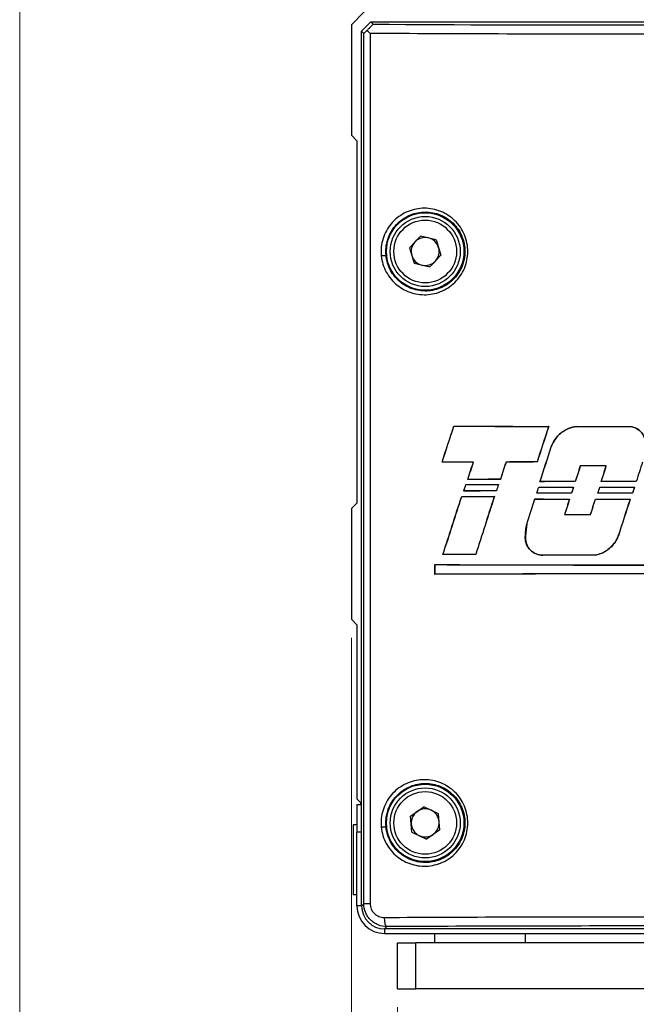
# Model space of a CAD drawing. Header units: inches. Extents: x 0 to 5655, y -2263 to 1330.
# Tile 58 of 239: x 4359 to 4393, y -2087 to -2034. Entities that reach past the tile are written whole.
import ezdxf

# ---------------------------------------------------------------- set-up
doc = ezdxf.new("R2010")
doc.units = ezdxf.units.IN
doc.header["$MEASUREMENT"] = 0
for name, color, linetype, lineweight in [('AM_5', 3, 'Continuous', 15), ('可見 (ISO)', 7, 'Continuous', 25), ('窄部可見 (ISO)', 7, 'Continuous', 25)]:
    doc.layers.add(name, color=color, linetype=linetype, lineweight=lineweight)
doc.styles.add('尺寸標註', font='romans.shx', dxfattribs={"bigfont": 'CHINESET.SHX'})
doc.dimstyles.new('CNS1$0', dxfattribs={"dimtxt": 2.5, "dimasz": 2.5, "dimexe": 1, "dimexo": 1, "dimgap": 1.5, "dimtad": 1, "dimtoh": 1, "dimdec": 1, "dimdsep": 46, "dimtxsty": '尺寸標註', "dimcen": 0, "dimclrd": 2, "dimclre": 2, "dimclrt": 1, "dimadec": 0, "dimazin": 2, "dimtp": 0.1, "dimtm": 0.1, "dimtfac": 0.71, "dimtdec": 1, "dimtmove": 0, "dimatfit": 0, "dimfxl": 0, "dimlwd": 13, "dimlwe": 13, "dimarcsym": 0})

# ---------------------------------------------------------------- blocks, each defined once
blk = doc.blocks.new('*D730')
at = {"layer": 'AM_5', "color": 2, "lineweight": 13}
for p, q in [((4379.621, -2087.246), (4379.621, -2100.854)), ((4405.621, -2087.246), (4405.621, -2100.854)), ((4382.121, -2099.854), (4403.121, -2099.854))]:
    blk.add_line(p, q, dxfattribs=at)
at = {"layer": 'AM_5', "color": 2}
for points in [[(4382.121, -2099.437), (4382.121, -2100.271), (4379.621, -2099.854)], [(4403.121, -2099.437), (4403.121, -2100.271), (4405.621, -2099.854)]]:
    blk.add_solid(points, dxfattribs=at)
at = {"layer": 'Defpoints', "color": 0}
for p in [(4379.621, -2086.246), (4405.621, -2086.246), (4405.621, -2099.854)]:
    blk.add_point(p, dxfattribs=at)
at = {"layer": 'AM_5', "color": 1, "insert": (4392.621, -2097.104), "char_height": 2.5, "attachment_point": 5, "style": '尺寸標註'}
blk.add_mtext('26', dxfattribs=at)
blk = doc.blocks.new('*D731')
at = {"layer": 'AM_5', "color": 2, "lineweight": 13}
for p, q in [((4377.121, -2067.196), (4377.121, -2108.766)), ((4408.121, -2067.196), (4408.121, -2108.766)), ((4379.621, -2107.766), (4405.621, -2107.766))]:
    blk.add_line(p, q, dxfattribs=at)
at = {"layer": 'AM_5', "color": 2}
for points in [[(4379.621, -2107.349), (4379.621, -2108.182), (4377.121, -2107.766)], [(4405.621, -2107.349), (4405.621, -2108.182), (4408.121, -2107.766)]]:
    blk.add_solid(points, dxfattribs=at)
at = {"layer": 'Defpoints', "color": 0}
for p in [(4377.121, -2066.196), (4408.121, -2066.196), (4408.121, -2107.766)]:
    blk.add_point(p, dxfattribs=at)
at = {"layer": 'AM_5', "color": 1, "insert": (4392.621, -2105.016), "char_height": 2.5, "attachment_point": 5, "style": '尺寸標註'}
blk.add_mtext('31', dxfattribs=at)
blk = doc.blocks.new('*D732')
at = {"layer": 'AM_5', "color": 2, "lineweight": 13}
for p, q in [((4359.121, -2029.746), (4359.121, -2117.488)), ((4426.121, -2029.746), (4426.121, -2117.488)), ((4361.621, -2116.488), (4423.621, -2116.488))]:
    blk.add_line(p, q, dxfattribs=at)
at = {"layer": 'AM_5', "color": 2}
for points in [[(4361.621, -2116.071), (4361.621, -2116.904), (4359.121, -2116.488)], [(4423.621, -2116.071), (4423.621, -2116.904), (4426.121, -2116.488)]]:
    blk.add_solid(points, dxfattribs=at)
at = {"layer": 'Defpoints', "color": 0}
for p in [(4359.121, -2028.746), (4426.121, -2028.746), (4426.121, -2116.488)]:
    blk.add_point(p, dxfattribs=at)
at = {"layer": 'AM_5', "color": 1, "insert": (4392.621, -2113.738), "char_height": 2.5, "attachment_point": 5, "style": '尺寸標註'}
blk.add_mtext('67', dxfattribs=at)

msp = doc.modelspace()

# ---------------------------------------------------------------- linework, layer by layer
at = {"layer": '可見 (ISO)'}
for p, q in [((4377.818, -2033.246), (4377.121, -2033.943)), ((4377.121, -2033.943), (4377.121, -2039.943)), ((4377.671, -2034.296), (4378.171, -2033.796)), ((4378.171, -2033.796), (4407.071, -2033.796)), ((4378.171, -2033.796), (4378.292, -2033.917)), ((4377.671, -2081.746), (4377.671, -2034.296)), ((4377.792, -2034.417), (4377.671, -2034.296)), ((4377.121, -2039.943), (4377.421, -2040.243)), ((4377.421, -2040.243), (4377.421, -2059.896)), ((4380.267, -2046.047), (4380.867, -2045.406)), ((4381.721, -2045.606), (4380.867, -2045.406)), ((4381.721, -2045.606), (4381.976, -2046.446)), ((4380.267, -2046.047), (4380.521, -2046.887)), ((4381.976, -2046.446), (4381.376, -2047.086)), ((4380.521, -2046.887), (4381.376, -2047.086)), ((4382.676, -2055.72), (4382.678, -2055.724)), ((4387.822, -2055.735), (4387.817, -2055.739)), ((4389.332, -2055.737), (4389.332, -2055.741)), ((4392.19, -2055.74), (4392.19, -2055.743)), ((4387.959, -2056.846), (4387.963, -2056.847)), ((4382.037, -2057.682), (4382.042, -2057.678)), ((4383.737, -2057.675), (4383.742, -2057.672)), ((4385.509, -2057.67), (4385.506, -2057.666)), ((4387.197, -2057.666), (4387.194, -2057.662)), ((4389.537, -2057.882), (4389.534, -2057.878)), ((4390.944, -2057.88), (4390.948, -2057.877)), ((4383.332, -2058.88), (4383.334, -2058.883)), ((4383.434, -2058.613), (4383.439, -2058.609)), ((4385.098, -2058.886), (4385.093, -2058.889)), ((4385.208, -2058.607), (4385.205, -2058.604)), ((4387.281, -2059.022), (4387.284, -2059.026)), ((4387.351, -2058.733), (4387.355, -2058.73)), ((4389.168, -2059.026), (4389.163, -2059.029)), ((4389.264, -2058.73), (4389.262, -2058.727)), ((4390.598, -2059.027), (4390.601, -2059.031)), ((4390.671, -2058.729), (4390.675, -2058.725)), ((4392.479, -2059.028), (4392.474, -2059.031)), ((4392.576, -2058.728), (4392.574, -2058.725)), ((4383.103, -2059.528), (4383.106, -2059.532)), ((4383.214, -2059.242), (4383.219, -2059.238)), ((4384.875, -2059.534), (4384.87, -2059.538)), ((4384.985, -2059.236), (4384.982, -2059.232)), ((4387.171, -2059.362), (4387.176, -2059.358)), ((4389.06, -2059.358), (4389.058, -2059.355)), ((4390.491, -2059.357), (4390.496, -2059.353)), ((4392.372, -2059.356), (4392.369, -2059.352)), ((4377.421, -2059.896), (4377.121, -2060.196)), ((4387.07, -2059.671), (4387.073, -2059.675)), ((4388.958, -2059.675), (4388.953, -2059.678)), ((4390.362, -2059.676), (4390.365, -2059.68)), ((4392.242, -2059.677), (4392.238, -2059.681)), ((4377.121, -2060.196), (4377.121, -2066.196)), ((4388.685, -2060.515), (4388.681, -2060.518)), ((4390.089, -2060.517), (4390.092, -2060.52)), ((4386.632, -2061.03), (4386.635, -2061.031)), ((4386.56, -2061.662), (4386.564, -2061.663)), ((4391.603, -2061.667), (4391.599, -2061.665)), ((4382.083, -2062.687), (4382.088, -2062.683)), ((4383.866, -2062.68), (4383.864, -2062.676)), ((4390.361, -2062.717), (4390.361, -2062.714)), ((4381.641, -2063.229), (4381.645, -2063.233)), ((4381.641, -2063.76), (4381.641, -2063.229)), ((4381.645, -2063.233), (4381.645, -2063.757)), ((4381.641, -2063.76), (4381.645, -2063.757)), ((4377.121, -2066.196), (4377.421, -2066.496)), ((4377.421, -2066.496), (4377.421, -2075.946)), ((4377.421, -2075.946), (4377.671, -2076.196)), ((4377.604, -2076.129), (4377.604, -2076.246)), ((4377.421, -2076.246), (4377.421, -2077.746)), ((4377.421, -2076.246), (4377.671, -2076.246)), ((4380.327, -2076.873), (4381.047, -2076.372)), ((4381.841, -2076.745), (4381.047, -2076.372)), ((4380.401, -2077.748), (4380.327, -2076.873)), ((4381.916, -2077.619), (4381.841, -2076.745)), ((4377.221, -2077.346), (4377.221, -2081.146)), ((4377.421, -2077.346), (4377.221, -2077.346)), ((4377.421, -2081.746), (4377.421, -2077.746)), ((4380.401, -2077.748), (4381.196, -2078.121)), ((4381.916, -2077.619), (4381.196, -2078.121)), ((4377.421, -2081.146), (4377.221, -2081.146)), ((4406.321, -2082.996), (4378.921, -2082.996)), ((4378.921, -2083.246), (4406.321, -2083.246)), ((4381.621, -2083.246), (4381.621, -2083.746)), ((4386.571, -2083.746), (4386.571, -2083.246)), ((4379.621, -2083.746), (4380.621, -2083.746)), ((4379.621, -2086.246), (4379.621, -2083.746)), ((4404.621, -2083.746), (4380.621, -2083.746)), ((4379.621, -2086.246), (4380.621, -2086.246)), ((4404.621, -2086.246), (4380.621, -2086.246))]:
    msp.add_line(p, q, dxfattribs=at)
for centre, radius in [((4381.121, -2046.246), 2.1), ((4381.121, -2046.246), 1.9), ((4381.121, -2077.246), 2.1), ((4381.121, -2077.246), 1.9)]:
    msp.add_circle(centre, radius, dxfattribs=at)
for centre, radius, start, end in [((4381.121, -2046.246), 0.76, 76.8628, 136.8628), ((4381.121, -2046.246), 0.76, 16.8628, 76.8628), ((4381.121, -2046.246), 0.76, 136.8628, 196.8628), ((4381.121, -2046.246), 0.76, 316.8628, 16.8628), ((4381.121, -2046.246), 0.76, 196.8628, 256.8628), ((4381.121, -2046.246), 0.76, 256.8628, 316.8628), ((4381.121, -2077.246), 0.76, 124.8571, 184.8571), ((4381.121, -2077.246), 0.76, 64.8571, 124.8571), ((4381.121, -2077.246), 0.76, 4.8571, 64.8571), ((4381.121, -2077.246), 0.76, 304.8571, 4.8571), ((4381.121, -2077.246), 0.76, 184.8571, 244.8571), ((4381.121, -2077.246), 0.76, 244.8571, 304.8571), ((4378.921, -2081.746), 1.5, 180, 270)]:
    msp.add_arc(centre, radius, start, end, dxfattribs=at)
for centre, major_axis, ratio, start_param, end_param in [((4378.292, -2033.917), (0.5, 0.5), 0.017452, 3.14159, 4.018607), ((4384.744, -2024.345), (136.672, 421.363), 0.017452, 4.638852, 4.64352), ((4384.711, -2024.329), (-137.37, -423.515), 0.017452, 1.497634, 1.502261), ((4392.621, -2054.941), (45.744, 0), 0.017452, 4.493214, 4.607268), ((4392.621, -2054.941), (-45.944, 0), 0.017452, 1.352649, 1.466029), ((4400.5, -2043.615), (147.226, 453.9), 0.017452, 1.60317, 1.607409), ((4400.464, -2043.616), (-146.57, -451.877), 0.017452, 4.744873, 4.749146), ((4392.621, -2054.941), (45.743, 0), 0.017452, 4.64041, 4.702964), ((4392.621, -2054.941), (-45.943, 0), 0.017452, 1.499136, 1.561411), ((4384.625, -2040.023), (146.179, 454.381), 0.017452, 4.676814, 4.680971), ((4384.589, -2040.02), (-146.846, -456.456), 0.017452, 1.535411, 1.53954), ((4392.621, -2058.458), (-45.744, 0), 0.017452, 4.907848, 4.945894), ((4392.621, -2058.458), (45.944, 0), 0.017452, 1.765284, 1.803155), ((4384.658, -2028.791), (140.104, 435.497), 0.017452, 4.649472, 4.651631), ((4384.624, -2028.779), (-140.799, -437.658), 0.017452, 1.5082, 1.510348), ((4400.411, -2038.492), (146.105, 454.15), 0.017452, 1.618643, 1.62071), ((4400.373, -2038.495), (-145.433, -452.062), 0.017452, 4.760432, 4.762508), ((4392.621, -2058.458), (45.943, 0), 0.017452, 1.689199, 1.726293), ((4392.621, -2058.458), (-45.743, 0), 0.017452, 4.831256, 4.868515), ((4400.725, -2050.914), (149.537, 464.82), 0.017452, 1.591394, 1.59322), ((4400.689, -2050.914), (-148.881, -462.78), 0.017452, 4.73306, 4.734894), ((4392.621, -2058.678), (45.943, 0), 0.017452, 1.607213, 1.638039), ((4392.621, -2058.678), (-45.743, 0), 0.017452, 4.74907, 4.77987), ((4384.547, -2050.085), (148.75, 462.373), 0.017452, 4.699309, 4.701144), ((4384.512, -2050.085), (-149.407, -464.415), 0.017452, 1.557805, 1.559632), ((4400.758, -2061.194), (149.995, 466.244), 0.017452, 1.568854, 1.571114), ((4392.621, -2027.731), (45.743, 140.961), 0.005388, 4.488689, 4.491321), ((4392.622, -2027.728), (45.946, 141.585), 0.005388, 4.489702, 4.492271), ((4392.621, -2058.098), (45.744, 0), 0.017452, 4.507891, 4.547176), ((4392.621, -2058.098), (-45.944, 0), 0.017452, 1.367258, 1.406202), ((4392.621, -2059.395), (-45.744, 0), 0.017452, 4.875175, 4.914602), ((4392.621, -2059.395), (45.944, 0), 0.017452, 1.732924, 1.772008), ((4392.621, -2038.262), (45.943, 141.576), 0.005388, 1.718762, 1.721212), ((4392.62, -2038.263), (45.741, 140.955), 0.005388, 1.719376, 1.721888), ((4392.622, -2040.002), (45.745, 140.967), 0.005388, 4.576371, 4.5788), ((4392.621, -2040.004), (45.944, 141.578), 0.005388, 4.577004, 4.579373), ((4392.621, -2058.23), (45.743, 0), 0.017452, 4.595389, 4.636827), ((4392.621, -2058.23), (-45.943, 0), 0.017452, 1.454364, 1.495459), ((4392.621, -2059.526), (-45.743, 0), 0.017452, 4.785846, 4.827866), ((4392.621, -2059.526), (45.943, 0), 0.017452, 1.643988, 1.685663), ((4392.622, -2050.965), (45.948, 141.591), 0.005388, 1.629526, 1.631831), ((4392.621, -2050.968), (45.739, 140.949), 0.005387, 1.62974, 1.632105), ((4392.621, -2050.212), (45.744, 140.962), 0.005388, 4.649215, 4.651559), ((4392.621, -2050.211), (45.944, 141.579), 0.005388, 4.649522, 4.651807), ((4392.621, -2058.23), (45.743, 0), 0.017452, 4.668154, 4.709269), ((4392.621, -2058.23), (-45.943, 0), 0.017452, 1.526809, 1.567585), ((4392.621, -2059.526), (-45.743, 0), 0.017452, 4.713375, 4.755047), ((4392.621, -2059.526), (45.943, 0), 0.017452, 1.571834, 1.613164), ((4392.621, -2061.174), (45.942, 141.574), 0.005388, 1.557406, 1.559675), ((4392.621, -2061.174), (45.74, 140.952), 0.005387, 1.557315, 1.559644), ((4392.621, -2027.392), (-45.744, -142.233), 0.005344, 1.321745, 1.344602), ((4392.621, -2027.392), (-45.944, -142.854), 0.005344, 1.322886, 1.345586), ((4392.621, -2058.748), (45.744, 0), 0.017452, 4.502779, 4.542229), ((4392.621, -2058.748), (-45.944, 0), 0.017452, 1.362171, 1.401277), ((4392.621, -2060.023), (-45.744, 0), 0.017452, 4.880114, 4.91952), ((4392.621, -2060.023), (45.944, 0), 0.017452, 1.737841, 1.776903), ((4400.271, -2038.572), (144.787, 450.053), 0.017452, 1.623013, 1.629996), ((4400.233, -2038.576), (-144.11, -447.951), 0.017452, 4.764806, 4.771837), ((4392.621, -2060.154), (-45.743, 0), 0.017452, 4.790316, 4.831819), ((4392.621, -2060.154), (45.943, 0), 0.017452, 1.648439, 1.689598), ((4392.621, -2060.154), (-45.743, 0), 0.017452, 4.717837, 4.758969), ((4392.621, -2060.154), (45.943, 0), 0.017452, 1.576276, 1.617068), ((4384.642, -2040.215), (145.222, 451.408), 0.017452, 4.671877, 4.67489), ((4384.607, -2040.212), (-145.893, -453.493), 0.017452, 1.530487, 1.533481), ((4392.621, -2058.879), (45.743, 0), 0.017452, 4.590737, 4.632213), ((4392.621, -2058.879), (-45.943, 0), 0.017452, 1.449733, 1.490865), ((4400.564, -2051.001), (148.031, 456.028), 0.017452, 1.59549, 1.597332), ((4400.529, -2051.001), (-147.38, -454.023), 0.017452, 4.737158, 4.739009), ((4384.697, -2050.179), (147.219, 453.527), 0.017452, 4.695259, 4.697112), ((4384.662, -2050.179), (-147.871, -455.535), 0.017452, 1.553758, 1.555603), ((4392.621, -2058.879), (45.743, 0), 0.017452, 4.662986, 4.704106), ((4392.621, -2058.879), (-45.943, 0), 0.017452, 1.521663, 1.562445), ((4400.763, -2061.107), (150.082, 466.514), 0.017452, 1.573354, 1.577608), ((4400.728, -2061.107), (-149.429, -464.483), 0.017452, 4.714926, 4.719208), ((4392.621, -2059.719), (-45.943, 0), 0.017452, 1.484918, 1.515713), ((4392.621, -2059.719), (45.743, 0), 0.017452, 4.62624, 4.657009), ((4392.621, -2063.464), (-45.744, 0), 0.017452, 4.904966, 4.944859), ((4392.621, -2063.464), (45.944, 0), 0.017452, 1.762582, 1.802125), ((4392.621, -2063.515), (45.943, 0), 0.017452, 1.620021, 1.682456), ((4392.621, -2063.515), (-45.743, 0), 0.017452, 4.761822, 4.824538), ((4392.621, -2062.454), (45.743, 0), 0.017452, 4.469985, 4.954793), ((4392.621, -2062.454), (-45.943, 0), 0.017452, 1.32955, 1.812043), ((4392.621, -2064.535), (-45.743, 0), 0.017452, 4.469985, 4.954793), ((4392.621, -2064.535), (45.943, 0), 0.017452, 1.32955, 1.812043), ((4378.921, -2081.746), (-0.884, -0.884), 0.999695, 5.497939, 7.068431)]:
    msp.add_ellipse(centre, major_axis=major_axis, ratio=ratio, start_param=start_param, end_param=end_param, dxfattribs=at)
for points, knots in [([(4377.979, -2034.244), (4378.018, -2034.205), (4378.056, -2034.166), (4378.13, -2034.091), (4378.166, -2034.055), (4378.223, -2033.996), (4378.245, -2033.972), (4378.273, -2033.942), (4378.281, -2033.933), (4378.291, -2033.921), (4378.293, -2033.918), (4378.292, -2033.917)], [0.00000087, 0.00000087, 0.00000087, 0.00000087, 0.01642997, 0.01642997, 0.03297362, 0.03297362, 0.04733203, 0.04733203, 0.05698009, 0.05698009, 0.06635361, 0.06635361, 0.06635361, 0.06635361]), ([(4378.134, -2034.417), (4378.125, -2034.408), (4378.117, -2034.399), (4378.089, -2034.37), (4378.071, -2034.349), (4378.027, -2034.3), (4378.002, -2034.272), (4377.979, -2034.244)], [-0.0247686, -0.0247686, -0.0247686, -0.0247686, -0.02091448, -0.02091448, -0.01229054, -0.01229054, -0.00000097, -0.00000097, -0.00000097, -0.00000097]), ([(4387.959, -2056.846), (4387.97, -2056.815), (4387.982, -2056.784), (4388.08, -2056.548), (4388.208, -2056.361), (4388.504, -2056.065), (4388.692, -2055.936), (4389.037, -2055.794), (4389.185, -2055.756), (4389.332, -2055.737)], [0.5563482, 0.5563482, 0.5563482, 0.5563482, 0.5656841, 0.5656841, 0.6285372, 0.6285372, 0.6915574, 0.6915574, 0.7344084, 0.7344084, 0.7344084, 0.7344084]), ([(4389.332, -2055.741), (4389.186, -2055.759), (4389.039, -2055.797), (4388.694, -2055.939), (4388.507, -2056.067), (4388.211, -2056.362), (4388.083, -2056.549), (4387.985, -2056.785), (4387.973, -2056.816), (4387.963, -2056.847)], [-0.231066, -0.231066, -0.231066, -0.231066, -0.1883894, -0.1883894, -0.1255662, -0.1255662, -0.0627831, -0.0627831, -0.053411, -0.053411, -0.053411, -0.053411]), ([(4392.19, -2055.74), (4392.295, -2055.744), (4392.405, -2055.768), (4392.622, -2055.858), (4392.727, -2055.93), (4392.894, -2056.096), (4392.966, -2056.202), (4393.061, -2056.432), (4393.085, -2056.558), (4393.085, -2056.675), (4393.085, -2056.729), (4393.08, -2056.785), (4393.07, -2056.841)], [0.4277686, 0.4277686, 0.4277686, 0.4277686, 0.4588695, 0.4588695, 0.4941607, 0.4941607, 0.5294503, 0.5294503, 0.56474, 0.56474, 0.56474, 0.5809374, 0.5809374, 0.5809374, 0.5809374]), ([(4393.067, -2056.84), (4393.076, -2056.785), (4393.081, -2056.729), (4393.081, -2056.558), (4393.058, -2056.433), (4392.963, -2056.203), (4392.891, -2056.098), (4392.725, -2055.933), (4392.62, -2055.861), (4392.404, -2055.771), (4392.295, -2055.748), (4392.19, -2055.743)], [-0.2974654, -0.2974654, -0.2974654, -0.2974654, -0.2813174, -0.2813174, -0.2461592, -0.2461592, -0.2110011, -0.2110011, -0.1758415, -0.1758415, -0.1448642, -0.1448642, -0.1448642, -0.1448642]), ([(4387.502, -2062.721), (4387.5, -2062.721), (4387.498, -2062.721), (4387.378, -2062.722), (4387.252, -2062.698), (4387.019, -2062.602), (4386.913, -2062.53), (4386.745, -2062.362), (4386.673, -2062.256), (4386.576, -2062.024), (4386.553, -2061.898), (4386.553, -2061.741), (4386.555, -2061.702), (4386.56, -2061.662)], [0.1415877, 0.1415877, 0.1415877, 0.1415877, 0.1421247, 0.1421247, 0.177904, 0.177904, 0.2136834, 0.2136834, 0.2492251, 0.2492251, 0.2847668, 0.2847668, 0.2963185, 0.2963185, 0.2963185, 0.2963185]), ([(4386.564, -2061.663), (4386.559, -2061.702), (4386.556, -2061.741), (4386.556, -2061.78), (4386.556, -2061.898), (4386.58, -2062.023), (4386.676, -2062.255), (4386.748, -2062.36), (4386.915, -2062.527), (4387.021, -2062.599), (4387.253, -2062.695), (4387.378, -2062.718), (4387.498, -2062.718), (4387.5, -2062.718), (4387.502, -2062.718)], [-0.0115197, -0.0115197, -0.0115197, -0.0115197, 0, 0, 0, 0.0354088, 0.0354088, 0.0708176, 0.0708176, 0.1064609, 0.1064609, 0.1421042, 0.1421042, 0.1426401, 0.1426401, 0.1426401, 0.1426401]), ([(4390.361, -2062.714), (4390.469, -2062.692), (4390.576, -2062.661), (4390.884, -2062.533), (4391.071, -2062.405), (4391.366, -2062.11), (4391.494, -2061.923), (4391.586, -2061.701), (4391.593, -2061.683), (4391.599, -2061.665)], [-0.7207878, -0.7207878, -0.7207878, -0.7207878, -0.6892162, -0.6892162, -0.6265587, -0.6265587, -0.563995, -0.563995, -0.5586618, -0.5586618, -0.5586618, -0.5586618]), ([(4391.603, -2061.667), (4391.596, -2061.684), (4391.589, -2061.702), (4391.497, -2061.924), (4391.369, -2062.112), (4391.073, -2062.408), (4390.886, -2062.536), (4390.577, -2062.664), (4390.469, -2062.696), (4390.361, -2062.717)], [0.0573429, 0.0573429, 0.0573429, 0.0573429, 0.062695, 0.062695, 0.1253901, 0.1253901, 0.1881798, 0.1881798, 0.2198501, 0.2198501, 0.2198501, 0.2198501])]:
    msp.add_open_spline(points, degree=3, knots=knots, dxfattribs=at)
for points in [[(4386.56, -2061.662), (4386.573, -2061.453), (4386.597, -2061.242), (4386.632, -2061.03)], [(4386.635, -2061.031), (4386.601, -2061.243), (4386.577, -2061.454), (4386.564, -2061.663)]]:
    msp.add_open_spline(points, degree=3, dxfattribs=at)
at = {"layer": '窄部可見 (ISO)'}
for p, q in [((4377.792, -2081.625), (4377.792, -2034.417)), ((4378.134, -2034.417), (4378.134, -2081.625)), ((4387.502, -2062.721), (4387.502, -2062.718)), ((4377.604, -2076.129), (4377.604, -2076.246)), ((4377.671, -2077.746), (4377.421, -2077.746)), ((4377.671, -2081.746), (4377.421, -2081.746)), ((4377.671, -2081.746), (4377.792, -2081.625)), ((4378.134, -2081.625), (4377.792, -2081.625)), ((4377.798, -2081.746), (4377.798, -2081.746)), ((4378.921, -2082.865), (4378.921, -2082.865)), ((4379.046, -2082.871), (4378.921, -2082.996)), ((4378.921, -2082.996), (4378.921, -2083.246)), ((4380.621, -2086.246), (4380.621, -2083.746))]:
    msp.add_line(p, q, dxfattribs=at)
for centre in [(4381.121, -2046.246), (4381.121, -2077.246)]:
    msp.add_circle(centre, 1.7, dxfattribs=at)
for centre, major_axis, ratio, start_param, end_param in [((4392.621, -2033.168), (45.243, 0), 0.017452, 4.390136, 5.034646), ((4379.046, -2082.371), (0.003, -0.5), 0.299995, 4.710742, 6.264889)]:
    msp.add_ellipse(centre, major_axis=major_axis, ratio=ratio, start_param=start_param, end_param=end_param, dxfattribs=at)
for points, knots in [([(4407.109, -2034.417), (4404.858, -2034.43), (4402.52, -2034.44), (4400.134, -2034.447), (4397.664, -2034.454), (4395.143, -2034.458), (4392.621, -2034.458), (4390.1, -2034.458), (4387.579, -2034.454), (4385.108, -2034.447), (4382.722, -2034.44), (4380.384, -2034.43), (4378.134, -2034.417)], [5.9609734, 5.9609734, 5.9609734, 5.9609734, 6.1192629, 6.1192629, 6.1192629, 6.2831856, 6.2831856, 6.2831856, 6.4471083, 6.4471083, 6.4471083, 6.6053972, 6.6053972, 6.6053972, 6.6053972]), ([(4378.738, -2046.474), (4378.723, -2046.317), (4378.724, -2046.158), (4378.756, -2045.848), (4378.788, -2045.696), (4378.881, -2045.398), (4378.943, -2045.253), (4379.092, -2044.984), (4379.18, -2044.856), (4379.378, -2044.62), (4379.488, -2044.514), (4379.725, -2044.324), (4379.854, -2044.239), (4380.122, -2044.099), (4380.262, -2044.043), (4380.552, -2043.956), (4380.702, -2043.927), (4381.151, -2043.883), (4381.46, -2043.912), (4382.041, -2044.084), (4382.32, -2044.228), (4382.678, -2044.516), (4382.79, -2044.626), (4382.989, -2044.863), (4383.076, -2044.991), (4383.299, -2045.4), (4383.394, -2045.71), (4383.455, -2046.33), (4383.421, -2046.649), (4383.282, -2047.094), (4383.22, -2047.239), (4383.069, -2047.512), (4382.981, -2047.639), (4382.782, -2047.875), (4382.669, -2047.985), (4382.428, -2048.176), (4382.3, -2048.259), (4381.889, -2048.47), (4381.594, -2048.555), (4381.139, -2048.595), (4380.988, -2048.594), (4380.689, -2048.563), (4380.538, -2048.533), (4380.249, -2048.445), (4380.11, -2048.388), (4379.843, -2048.246), (4379.714, -2048.161), (4379.478, -2047.97), (4379.37, -2047.863), (4379.173, -2047.627), (4379.085, -2047.498), (4378.865, -2047.093), (4378.769, -2046.789), (4378.738, -2046.474)], [0, 0, 0, 0, 0.00047265, 0.00047265, 0.0009453, 0.0009453, 0.00141795, 0.00141795, 0.0018906, 0.0018906, 0.00236326, 0.00236326, 0.00283591, 0.00283591, 0.00330856, 0.00330856, 0.00378121, 0.00378121, 0.00472651, 0.00472651, 0.00567181, 0.00567181, 0.00614446, 0.00614446, 0.00661711, 0.00661711, 0.00756242, 0.00756242, 0.00850772, 0.00850772, 0.00898037, 0.00898037, 0.00945302, 0.00945302, 0.00992567, 0.00992567, 0.01039832, 0.01039832, 0.01134362, 0.01134362, 0.01181628, 0.01181628, 0.01228893, 0.01228893, 0.01276158, 0.01276158, 0.01323423, 0.01323423, 0.01370688, 0.01370688, 0.01417953, 0.01417953, 0.01512483, 0.01512483, 0.01512483, 0.01512483]), ([(4378.998, -2046.455), (4379.026, -2046.743), (4379.113, -2047.021), (4379.247, -2047.268), (4379.314, -2047.392), (4379.394, -2047.51), (4379.483, -2047.618), (4379.573, -2047.726), (4379.672, -2047.823), (4379.779, -2047.91), (4379.886, -2047.998), (4380.003, -2048.075), (4380.125, -2048.14), (4380.247, -2048.205), (4380.373, -2048.257), (4380.504, -2048.297), (4380.636, -2048.338), (4380.773, -2048.365), (4380.909, -2048.38), (4381.045, -2048.394), (4381.182, -2048.395), (4381.32, -2048.383), (4381.596, -2048.359), (4381.866, -2048.281), (4382.115, -2048.152), (4382.24, -2048.088), (4382.357, -2048.012), (4382.467, -2047.925), (4382.576, -2047.838), (4382.679, -2047.738), (4382.77, -2047.63), (4382.861, -2047.522), (4382.942, -2047.405), (4383.01, -2047.28), (4383.079, -2047.155), (4383.136, -2047.023), (4383.178, -2046.887), (4383.263, -2046.615), (4383.293, -2046.323), (4383.266, -2046.039), (4383.238, -2045.755), (4383.151, -2045.472), (4383.016, -2045.222), (4382.948, -2045.097), (4382.868, -2044.98), (4382.778, -2044.872), (4382.687, -2044.763), (4382.585, -2044.663), (4382.476, -2044.575), (4382.258, -2044.4), (4382.004, -2044.267), (4381.739, -2044.189), (4381.475, -2044.111), (4381.194, -2044.085), (4380.921, -2044.112), (4380.785, -2044.125), (4380.649, -2044.152), (4380.517, -2044.191), (4380.385, -2044.231), (4380.258, -2044.283), (4380.136, -2044.347), (4380.014, -2044.411), (4379.897, -2044.488), (4379.789, -2044.574), (4379.681, -2044.661), (4379.581, -2044.758), (4379.491, -2044.866), (4379.4, -2044.974), (4379.32, -2045.091), (4379.253, -2045.214), (4379.185, -2045.337), (4379.128, -2045.469), (4379.086, -2045.606), (4379.043, -2045.742), (4379.014, -2045.881), (4379, -2046.023), (4378.985, -2046.166), (4378.984, -2046.311), (4378.998, -2046.455)], [0, 0, 0, 0, 0.00086247, 0.00086247, 0.00086247, 0.00129371, 0.00129371, 0.00129371, 0.00172494, 0.00172494, 0.00172494, 0.00215618, 0.00215618, 0.00215618, 0.00258741, 0.00258741, 0.00258741, 0.00301865, 0.00301865, 0.00301865, 0.00344988, 0.00344988, 0.00344988, 0.00431236, 0.00431236, 0.00431236, 0.00474359, 0.00474359, 0.00474359, 0.00517483, 0.00517483, 0.00517483, 0.00560606, 0.00560606, 0.00560606, 0.0060373, 0.0060373, 0.0060373, 0.00689977, 0.00689977, 0.00689977, 0.00776224, 0.00776224, 0.00776224, 0.00819348, 0.00819348, 0.00819348, 0.00862471, 0.00862471, 0.00862471, 0.00948718, 0.00948718, 0.00948718, 0.01034965, 0.01034965, 0.01034965, 0.01078089, 0.01078089, 0.01078089, 0.01121212, 0.01121212, 0.01121212, 0.01164336, 0.01164336, 0.01164336, 0.0120746, 0.0120746, 0.0120746, 0.01250583, 0.01250583, 0.01250583, 0.01293707, 0.01293707, 0.01293707, 0.0133683, 0.0133683, 0.0133683, 0.01379954, 0.01379954, 0.01379954, 0.01379954]), ([(4378.738, -2077.474), (4378.723, -2077.317), (4378.724, -2077.158), (4378.756, -2076.848), (4378.788, -2076.696), (4378.881, -2076.398), (4378.943, -2076.253), (4379.092, -2075.984), (4379.18, -2075.856), (4379.378, -2075.62), (4379.488, -2075.514), (4379.725, -2075.324), (4379.854, -2075.239), (4380.122, -2075.099), (4380.262, -2075.043), (4380.552, -2074.956), (4380.702, -2074.927), (4381.151, -2074.883), (4381.46, -2074.912), (4382.041, -2075.084), (4382.32, -2075.228), (4382.678, -2075.516), (4382.79, -2075.626), (4382.989, -2075.863), (4383.076, -2075.991), (4383.299, -2076.4), (4383.394, -2076.71), (4383.455, -2077.33), (4383.421, -2077.649), (4383.282, -2078.094), (4383.22, -2078.239), (4383.069, -2078.512), (4382.981, -2078.639), (4382.782, -2078.875), (4382.669, -2078.985), (4382.428, -2079.176), (4382.3, -2079.259), (4381.889, -2079.47), (4381.594, -2079.555), (4381.139, -2079.595), (4380.988, -2079.594), (4380.689, -2079.563), (4380.538, -2079.533), (4380.249, -2079.445), (4380.11, -2079.388), (4379.843, -2079.246), (4379.714, -2079.161), (4379.478, -2078.97), (4379.37, -2078.863), (4379.173, -2078.627), (4379.085, -2078.498), (4378.865, -2078.093), (4378.769, -2077.789), (4378.738, -2077.474)], [0, 0, 0, 0, 0.00047265, 0.00047265, 0.0009453, 0.0009453, 0.00141795, 0.00141795, 0.0018906, 0.0018906, 0.00236326, 0.00236326, 0.00283591, 0.00283591, 0.00330856, 0.00330856, 0.00378121, 0.00378121, 0.00472651, 0.00472651, 0.00567181, 0.00567181, 0.00614446, 0.00614446, 0.00661711, 0.00661711, 0.00756242, 0.00756242, 0.00850772, 0.00850772, 0.00898037, 0.00898037, 0.00945302, 0.00945302, 0.00992567, 0.00992567, 0.01039832, 0.01039832, 0.01134362, 0.01134362, 0.01181628, 0.01181628, 0.01228893, 0.01228893, 0.01276158, 0.01276158, 0.01323423, 0.01323423, 0.01370688, 0.01370688, 0.01417953, 0.01417953, 0.01512483, 0.01512483, 0.01512483, 0.01512483]), ([(4378.998, -2077.455), (4379.026, -2077.743), (4379.113, -2078.021), (4379.247, -2078.268), (4379.314, -2078.392), (4379.394, -2078.51), (4379.483, -2078.618), (4379.573, -2078.726), (4379.672, -2078.823), (4379.779, -2078.91), (4379.886, -2078.998), (4380.003, -2079.075), (4380.125, -2079.14), (4380.247, -2079.205), (4380.373, -2079.257), (4380.504, -2079.297), (4380.636, -2079.338), (4380.773, -2079.365), (4380.909, -2079.38), (4381.045, -2079.394), (4381.182, -2079.395), (4381.32, -2079.383), (4381.596, -2079.359), (4381.866, -2079.281), (4382.115, -2079.152), (4382.24, -2079.088), (4382.357, -2079.012), (4382.467, -2078.925), (4382.576, -2078.838), (4382.679, -2078.738), (4382.77, -2078.63), (4382.861, -2078.522), (4382.942, -2078.405), (4383.01, -2078.28), (4383.079, -2078.155), (4383.136, -2078.023), (4383.178, -2077.887), (4383.263, -2077.615), (4383.293, -2077.323), (4383.266, -2077.039), (4383.238, -2076.755), (4383.151, -2076.472), (4383.016, -2076.222), (4382.948, -2076.097), (4382.868, -2075.98), (4382.778, -2075.872), (4382.687, -2075.763), (4382.585, -2075.663), (4382.476, -2075.575), (4382.258, -2075.4), (4382.004, -2075.267), (4381.739, -2075.189), (4381.475, -2075.111), (4381.194, -2075.085), (4380.921, -2075.112), (4380.785, -2075.125), (4380.649, -2075.152), (4380.517, -2075.191), (4380.385, -2075.231), (4380.258, -2075.283), (4380.136, -2075.347), (4380.014, -2075.411), (4379.897, -2075.488), (4379.789, -2075.574), (4379.681, -2075.661), (4379.581, -2075.758), (4379.491, -2075.866), (4379.4, -2075.974), (4379.32, -2076.091), (4379.253, -2076.214), (4379.185, -2076.337), (4379.128, -2076.469), (4379.086, -2076.606), (4379.043, -2076.742), (4379.014, -2076.881), (4379, -2077.023), (4378.985, -2077.166), (4378.984, -2077.311), (4378.998, -2077.455)], [0, 0, 0, 0, 0.00086247, 0.00086247, 0.00086247, 0.00129371, 0.00129371, 0.00129371, 0.00172494, 0.00172494, 0.00172494, 0.00215618, 0.00215618, 0.00215618, 0.00258741, 0.00258741, 0.00258741, 0.00301865, 0.00301865, 0.00301865, 0.00344988, 0.00344988, 0.00344988, 0.00431236, 0.00431236, 0.00431236, 0.00474359, 0.00474359, 0.00474359, 0.00517483, 0.00517483, 0.00517483, 0.00560606, 0.00560606, 0.00560606, 0.0060373, 0.0060373, 0.0060373, 0.00689977, 0.00689977, 0.00689977, 0.00776224, 0.00776224, 0.00776224, 0.00819348, 0.00819348, 0.00819348, 0.00862471, 0.00862471, 0.00862471, 0.00948718, 0.00948718, 0.00948718, 0.01034965, 0.01034965, 0.01034965, 0.01078089, 0.01078089, 0.01078089, 0.01121212, 0.01121212, 0.01121212, 0.01164336, 0.01164336, 0.01164336, 0.0120746, 0.0120746, 0.0120746, 0.01250583, 0.01250583, 0.01250583, 0.01293707, 0.01293707, 0.01293707, 0.0133683, 0.0133683, 0.0133683, 0.01379954, 0.01379954, 0.01379954, 0.01379954]), ([(4379.046, -2082.871), (4378.882, -2082.872), (4378.722, -2082.84), (4378.571, -2082.778), (4378.495, -2082.748), (4378.423, -2082.71), (4378.356, -2082.666), (4378.29, -2082.624), (4378.228, -2082.575), (4378.172, -2082.52), (4378.169, -2082.518), (4378.167, -2082.515), (4378.164, -2082.513), (4378.108, -2082.458), (4378.058, -2082.398), (4378.013, -2082.333), (4377.966, -2082.266), (4377.925, -2082.192), (4377.893, -2082.116), (4377.827, -2081.962), (4377.792, -2081.795), (4377.792, -2081.625)], [0, 0, 0, 0, 0.000492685, 0.000492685, 0.000492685, 0.000739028, 0.000739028, 0.000739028, 0.000974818, 0.000974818, 0.000974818, 0.000985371, 0.000985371, 0.000985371, 0.001221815, 0.001221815, 0.001221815, 0.00147044, 0.00147044, 0.00147044, 0.001970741, 0.001970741, 0.001970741, 0.001970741]), ([(4378.134, -2081.625), (4378.134, -2081.83), (4378.223, -2082.028), (4378.366, -2082.163), (4378.438, -2082.231), (4378.522, -2082.283), (4378.612, -2082.319), (4378.703, -2082.354), (4378.799, -2082.372), (4378.896, -2082.371)], [0, 0, 0, 0, 0.000612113, 0.000612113, 0.000612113, 0.00091817, 0.00091817, 0.00091817, 0.001224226, 0.001224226, 0.001224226, 0.001224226]), ([(4378.896, -2082.371), (4381.113, -2082.359), (4383.382, -2082.35), (4385.678, -2082.344), (4387.975, -2082.338), (4390.298, -2082.335), (4392.621, -2082.335), (4394.944, -2082.335), (4397.268, -2082.338), (4399.564, -2082.344), (4401.86, -2082.35), (4404.13, -2082.359), (4406.346, -2082.371)], [2.8369009, 2.8369009, 2.8369009, 2.8369009, 2.9892468, 2.9892468, 2.9892468, 3.1415927, 3.1415927, 3.1415927, 3.2939385, 3.2939385, 3.2939385, 3.4462844, 3.4462844, 3.4462844, 3.4462844]), ([(4406.196, -2082.871), (4404.004, -2082.859), (4401.76, -2082.85), (4397.217, -2082.838), (4394.919, -2082.835), (4390.323, -2082.835), (4388.025, -2082.838), (4383.483, -2082.85), (4381.238, -2082.859), (4379.046, -2082.871)], [2.8369009, 2.8369009, 2.8369009, 2.8369009, 2.9892468, 2.9892468, 3.1415927, 3.1415927, 3.2939385, 3.2939385, 3.4462844, 3.4462844, 3.4462844, 3.4462844])]:
    msp.add_open_spline(points, degree=3, knots=knots, dxfattribs=at)
for points in [[(4378.738, -2046.474), (4378.993, -2046.447), (4378.998, -2046.455)], [(4378.738, -2077.474), (4378.993, -2077.447), (4378.998, -2077.455)]]:
    msp.add_rational_spline(points, [1.00000251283, 0.597778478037, 1.00000077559], degree=2, dxfattribs=at)

# ---------------------------------------------------------------- dimensions: what is measured, and where the dimension line sits
at = {"layer": 'AM_5'}
for base, p1, p2, picture, middle in [((4426.121, -2116.488), (4359.121, -2028.746), (4426.121, -2028.746), '*D732', (4392.621, -2113.738)), ((4408.121, -2107.766), (4377.121, -2066.196), (4408.121, -2066.196), '*D731', (4392.621, -2105.016)), ((4405.621, -2099.854), (4379.621, -2086.246), (4405.621, -2086.246), '*D730', (4392.621, -2097.104))]:
    dim = msp.add_linear_dim(base=base, p1=p1, p2=p2, dimstyle='CNS1$0', override={"dimfxl": 4, "dimarcsym": 1}, dxfattribs=at)
    dim.commit()
    dim.dimension.update_dxf_attribs({"geometry": picture, "text_midpoint": middle})

doc.saveas('drawing.dxf')
